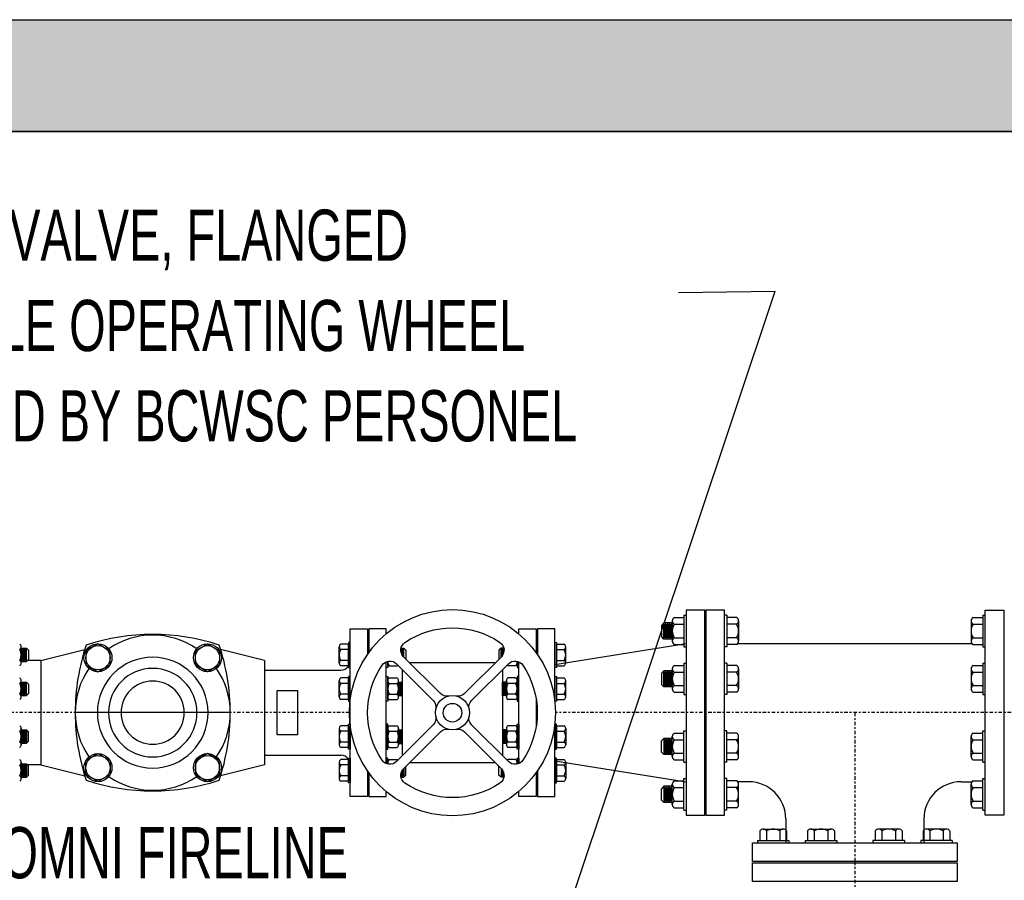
# Model space of a CAD drawing. Header units: inches. Extents: x -116 to 771, y -37 to 412.
# Tile 21 of 25: x 477 to 530, y 360 to 407. Entities that reach past the tile are written whole.
import ezdxf
from ezdxf.enums import TextEntityAlignment as Align

# ---------------------------------------------------------------- set-up
doc = ezdxf.new("R2010")
doc.units = ezdxf.units.IN
doc.header["$MEASUREMENT"] = 0
doc.linetypes.add('CENTER2', pattern=[1.125, 0.75, -0.125, 0.125, -0.125])
doc.layers.add('DIMENSION', color=7, linetype='Continuous')
doc.layers.add('HATCH', color=8, linetype='Continuous')
doc.styles.add('style1', font='techl___.ttf', dxfattribs={"width": 0.8, "height": 3})

# ---------------------------------------------------------------- blocks, each defined once
blk = doc.blocks.new('*U42')
at = {"layer": 'DIMENSION'}
for p, q in [((0.953, -1.335), (-1.025, 0.643)), ((1.335, -0.953), (-0.643, 1.025))]:
    blk.add_line(p, q, dxfattribs=at)
for centre, start, end in [((-0.289, 1.378), 124.0623, 225), ((-1.378, 0.289), 45, 145.9377), ((1.688, -0.599), 225, 282.0539), ((0.599, -1.688), 347.9461, 45)]:
    blk.add_arc(centre, 0.5, start, end, dxfattribs=at)
blk = doc.blocks.new('*U43')
at = {"layer": 'DIMENSION', "color": 0, "linetype": 'ByBlock', "lineweight": -2, "transparency": 16777216}
blk.add_blockref('*U42', (139.778, 57.309), dxfattribs=at)
for p, rotation in [((143.746, 57.309), 270), ((139.778, 53.341), 89.99999999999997), ((143.746, 53.341), 180)]:
    blk.add_blockref('*U42', p, dxfattribs=dict(at, rotation=rotation))
blk = doc.blocks.new('*U44')
at = {"layer": 'DIMENSION'}
blk.add_arc((0, -4.168), 4.559, 55.9377, 124.0623, dxfattribs=at)
blk = doc.blocks.new('*U41')
at = {"layer": 'DIMENSION', "color": 0, "linetype": 'ByBlock', "lineweight": -2, "transparency": 16777216}
blk.add_blockref('*U44', (141.762, 59.492), dxfattribs=at)
for p, rotation in [((137.594, 55.325), 90), ((145.93, 55.325), 270), ((141.762, 51.157), 180)]:
    blk.add_blockref('*U44', p, dxfattribs=dict(at, rotation=rotation))

msp = doc.modelspace()

# ---------------------------------------------------------------- hatches: boundary and pattern name
at = {"layer": 'HATCH'}
h = msp.add_hatch(dxfattribs=at)
h.set_pattern_fill('AR-CONC', color=256, scale=0.5)
h.set_pattern_definition([(50, (0, 0), (3.586301, -0.313761), [0.375, -4.125]), (355, (0, 0), (-0.693757, 3.76096), [0.3, -3.3]), (100.45144, (0.299, -0.026), (2.892544, 3.4472), [0.318701, -3.50571]), (46.1842, (0, 1), (5.336207, -0.827596), [0.5625, -6.1875]), (96.6356, (0.4447, 0.931), (4.67331, 4.870593), [0.47805, -5.25857]), (351.1842, (0, 1), (4.67331, 4.870593), [0.45, -4.95]), (21, (0.5, 0.75), (2.984535, -2.013094), [0.375, -4.125]), (326, (0.5, 0.75), (1.216577, 3.62575), [0.3, -3.3]), (71.45144, (0.7487, 0.5822), (4.201112, 1.612656), [0.3187, -3.50571]), (37.5, (0, 0), (0.0607993, 1.6644693), [0, -3.26, 0, -3.35, 0, -3.3125]), (7.5, (0, 0), (1.3153477, 1.9720586), [0, -1.91, 0, -3.185, 0, -1.2625]), (327.5, (-1.115, 0), (2.6691122, -0.1127744), [0, -1.25, 0, -3.9, 0, -5.175]), (317.5, (-1.615, 0), (2.915931, 0.500525), [0, -1.625, 0, -2.59, 0, -3.675])])
h.paths.add_polyline_path([(408.552, 316.625), (564.109, 316.625), (564.109, 406.625), (408.552, 406.625)])
h.paths.add_polyline_path([(414.552, 322.625), (558.109, 322.625), (558.109, 400.625), (414.552, 400.625)], flags=16)

# ---------------------------------------------------------------- linework, layer by layer
for p, q in [((512.117, 374.233), (511.981, 374.097)), ((512.117, 373.358), (512.117, 374.233)), ((512.168, 373.425), (512.168, 374.165)), ((512.219, 373.358), (512.219, 374.233)), ((512.269, 373.425), (512.269, 374.165)), ((512.32, 373.358), (512.32, 374.233)), ((512.371, 373.425), (512.371, 374.165)), ((512.422, 373.358), (512.422, 374.233)), ((512.473, 373.425), (512.473, 374.165)), ((512.524, 373.358), (512.524, 374.233)), ((511.981, 374.097), (511.981, 373.493)), ((495.162, 373.088), (494.746, 373.088)), ((495.162, 371.922), (495.162, 373.088)), ((506.339, 373.088), (506.755, 373.088)), ((506.339, 371.922), (506.339, 373.088)), ((512.117, 373.358), (511.981, 373.493)), ((477.572, 372.072), (477.572, 372.946)), ((477.572, 372.87), (477.86, 372.87, -1.608)), ((477.608, 372.148, -1.608), (477.608, 372.87, -1.608)), ((477.65, 372.204, -1.608), (477.65, 372.814, -1.608)), ((477.692, 372.148, -1.608), (477.692, 372.87, -1.608)), ((477.734, 372.204, -1.608), (477.734, 372.814, -1.608)), ((477.776, 372.148, -1.608), (477.776, 372.87, -1.608)), ((477.818, 372.204, -1.608), (477.818, 372.814, -1.608)), ((477.86, 372.87, -1.608), (477.972, 372.758, -1.608)), ((477.86, 372.148, -1.608), (477.86, 372.87, -1.608)), ((477.972, 372.758, -1.608), (477.972, 372.26, -1.608)), ((494.667, 372.068), (494.667, 372.943)), ((495.162, 372.797), (494.746, 372.797)), ((497.987, 372.869, -0.764), (498.139, 372.869, -1.608)), ((498.013, 372.581, -1.608), (498.013, 372.813, -1.608)), ((498.055, 372.499, -1.608), (498.055, 372.869, -1.608)), ((498.094, 372.446, -1.593), (498.094, 372.813, -1.593)), ((498.139, 372.869, -1.608), (498.251, 372.756, -1.608)), ((498.139, 372.398, -1.608), (498.139, 372.869, -1.608)), ((498.251, 372.756, -1.608), (498.251, 372.286, -1.608)), ((503.362, 372.869, -1.608), (503.25, 372.756, -1.608)), ((503.25, 372.756, -1.608), (503.25, 372.286, -1.608)), ((503.513, 372.869, -0.764), (503.362, 372.869, -1.608)), ((503.362, 372.398, -1.608), (503.362, 372.869, -1.608)), ((503.404, 372.442, -1.608), (503.404, 372.813, -1.608)), ((503.446, 372.499, -1.608), (503.446, 372.869, -1.608)), ((503.488, 372.581, -1.608), (503.488, 372.813, -1.608)), ((506.339, 372.797), (506.755, 372.797)), ((506.834, 372.068), (506.834, 372.943)), ((477.572, 372.148), (477.86, 372.148, -1.608)), ((477.86, 372.148, -1.608), (477.972, 372.26, -1.608)), ((495.162, 372.214), (494.746, 372.214)), ((497.277, 371.924), (497.277, 372.166)), ((497.277, 372.07), (497.277, 372.166)), ((504.224, 371.924), (504.224, 372.166)), ((504.224, 372.07), (504.224, 372.166)), ((506.339, 372.214), (506.755, 372.214)), ((495.162, 371.922), (494.746, 371.922)), ((497.356, 371.924), (497.771, 371.924)), ((504.145, 371.924), (503.73, 371.924)), ((506.339, 371.922), (506.755, 371.922)), ((512.117, 371.662), (511.981, 371.526)), ((511.981, 371.526), (511.981, 370.923)), ((512.117, 370.787), (512.117, 371.662)), ((512.168, 370.855), (512.168, 371.594)), ((512.219, 370.787), (512.219, 371.662)), ((512.269, 370.855), (512.269, 371.594)), ((512.32, 370.787), (512.32, 371.662)), ((512.371, 370.855), (512.371, 371.594)), ((512.422, 370.787), (512.422, 371.662)), ((512.473, 370.855), (512.473, 371.594)), ((512.524, 370.787), (512.524, 371.662)), ((477.572, 370.254), (477.572, 371.129)), ((477.572, 371.053), (477.86, 371.053, -1.608)), ((477.608, 370.33, -1.608), (477.608, 371.053, -1.608)), ((477.65, 370.386, -1.608), (477.65, 370.997, -1.608)), ((477.692, 370.33, -1.608), (477.692, 371.053, -1.608)), ((477.734, 370.386, -1.608), (477.734, 370.997, -1.608)), ((477.776, 370.33, -1.608), (477.776, 371.053, -1.608)), ((477.818, 370.386, -1.608), (477.818, 370.997, -1.608)), ((477.86, 371.053, -1.608), (477.972, 370.941, -1.608)), ((477.86, 370.33, -1.608), (477.86, 371.053, -1.608)), ((477.972, 370.941, -1.608), (477.972, 370.442, -1.608)), ((494.667, 370.251), (494.667, 371.125)), ((495.162, 371.271), (494.746, 371.271)), ((495.162, 370.98), (494.746, 370.98)), ((495.162, 370.105), (495.162, 371.271)), ((497.277, 370.107), (497.277, 371.273)), ((497.277, 370.253), (497.277, 371.127)), ((497.356, 371.273), (497.771, 371.273)), ((497.356, 370.981), (497.771, 370.981)), ((497.85, 370.253), (497.85, 371.127)), ((497.85, 371.051), (498.057, 371.051, -1.149)), ((497.887, 370.328, -1.608), (497.887, 371.051, -1.608)), ((497.929, 370.384, -1.608), (497.929, 370.995, -1.608)), ((497.971, 370.328, -1.608), (497.971, 371.051, -1.608)), ((498.013, 370.384, -1.608), (498.013, 370.995, -1.608)), ((498.055, 370.328, -1.608), (498.055, 371.051, -1.608)), ((503.651, 371.051), (503.444, 371.051, -1.149)), ((503.446, 370.328, -1.608), (503.446, 371.051, -1.608)), ((503.488, 370.384, -1.608), (503.488, 370.995, -1.608)), ((503.53, 370.328, -1.608), (503.53, 371.051, -1.608)), ((503.572, 370.384, -1.608), (503.572, 370.995, -1.608)), ((503.614, 370.328, -1.608), (503.614, 371.051, -1.608)), ((503.651, 370.253), (503.651, 371.127)), ((504.145, 371.273), (503.73, 371.273)), ((504.145, 370.981), (503.73, 370.981)), ((504.224, 370.107), (504.224, 371.273)), ((504.224, 370.253), (504.224, 371.127)), ((506.339, 371.271), (506.755, 371.271)), ((506.339, 370.105), (506.339, 371.271)), ((506.339, 370.98), (506.755, 370.98)), ((506.834, 370.251), (506.834, 371.125)), ((477.86, 370.33, -1.608), (477.972, 370.442, -1.608)), ((512.117, 370.787), (511.981, 370.923)), ((477.572, 370.33), (477.86, 370.33, -1.608)), ((495.162, 370.396), (494.746, 370.396)), ((495.162, 370.105), (494.746, 370.105)), ((497.356, 370.398), (497.771, 370.398)), ((497.356, 370.107), (497.771, 370.107)), ((497.85, 370.328), (498.057, 370.328, -1.149)), ((503.651, 370.328), (503.444, 370.328, -1.149)), ((504.145, 370.398), (503.73, 370.398)), ((504.145, 370.107), (503.73, 370.107)), ((506.339, 370.396), (506.755, 370.396)), ((506.339, 370.105), (506.755, 370.105)), ((477.572, 368.559), (477.572, 367.684)), ((477.572, 368.483), (477.86, 368.483, -1.608)), ((477.608, 368.483, -1.608), (477.608, 367.76, -1.608)), ((477.65, 368.427, -1.608), (477.65, 367.816, -1.608)), ((477.692, 368.483, -1.608), (477.692, 367.76, -1.608)), ((477.734, 368.427, -1.608), (477.734, 367.816, -1.608)), ((477.776, 368.483, -1.608), (477.776, 367.76, -1.608)), ((477.818, 368.427, -1.608), (477.818, 367.816, -1.608)), ((477.86, 368.483, -1.608), (477.972, 368.371, -1.608)), ((477.86, 368.483, -1.608), (477.86, 367.76, -1.608)), ((477.972, 367.872, -1.608), (477.972, 368.371, -1.608)), ((494.667, 368.559), (494.667, 367.684)), ((495.162, 368.705), (494.746, 368.705)), ((495.162, 368.413), (494.746, 368.413)), ((495.162, 368.705), (495.162, 367.539)), ((497.277, 368.703), (497.277, 367.537)), ((497.277, 368.557), (497.277, 367.682)), ((497.356, 368.703), (497.771, 368.703)), ((497.356, 368.411), (497.771, 368.411)), ((497.85, 368.557), (497.85, 367.682)), ((497.85, 368.481), (498.057, 368.481, -1.149)), ((497.887, 368.481, -1.608), (497.887, 367.758, -1.608)), ((497.929, 368.425, -1.608), (497.929, 367.814, -1.608)), ((497.971, 368.481, -1.608), (497.971, 367.758, -1.608)), ((498.013, 368.425, -1.608), (498.013, 367.814, -1.608)), ((498.055, 368.481, -1.608), (498.055, 367.758, -1.608)), ((503.651, 368.481), (503.444, 368.481, -1.149)), ((503.446, 368.481, -1.608), (503.446, 367.758, -1.608)), ((503.488, 368.425, -1.608), (503.488, 367.814, -1.608)), ((503.53, 368.481, -1.608), (503.53, 367.758, -1.608)), ((503.572, 368.425, -1.608), (503.572, 367.814, -1.608)), ((503.614, 368.481, -1.608), (503.614, 367.758, -1.608)), ((503.651, 368.557), (503.651, 367.682)), ((504.145, 368.703), (503.73, 368.703)), ((504.145, 368.411), (503.73, 368.411)), ((504.224, 368.703), (504.224, 367.537)), ((504.224, 368.557), (504.224, 367.682)), ((506.339, 368.705), (506.755, 368.705)), ((506.339, 368.705), (506.339, 367.539)), ((506.339, 368.413), (506.755, 368.413)), ((506.834, 368.559), (506.834, 367.684)), ((477.572, 367.76), (477.86, 367.76, -1.608)), ((477.86, 367.76, -1.608), (477.972, 367.872, -1.608)), ((495.162, 367.83), (494.746, 367.83)), ((497.356, 367.828), (497.771, 367.828)), ((497.85, 367.758), (498.057, 367.758, -1.149)), ((503.651, 367.758), (503.444, 367.758, -1.149)), ((504.145, 367.828), (503.73, 367.828)), ((506.339, 367.83), (506.755, 367.83)), ((512.117, 368.026), (511.981, 367.891)), ((511.981, 367.287), (511.981, 367.891)), ((512.117, 368.026), (512.117, 367.151)), ((512.168, 367.959), (512.168, 367.219)), ((512.219, 368.026), (512.219, 367.151)), ((512.269, 367.959), (512.269, 367.219)), ((512.32, 368.026), (512.32, 367.151)), ((512.371, 367.959), (512.371, 367.219)), ((512.422, 368.026), (512.422, 367.151)), ((512.473, 367.959), (512.473, 367.219)), ((512.524, 368.026), (512.524, 367.151)), ((495.162, 367.539), (494.746, 367.539)), ((497.356, 367.537), (497.771, 367.537)), ((504.145, 367.537), (503.73, 367.537)), ((506.339, 367.539), (506.755, 367.539)), ((512.117, 367.151), (511.981, 367.287)), ((477.572, 366.742), (477.572, 365.867)), ((494.667, 366.742), (494.667, 365.867)), ((495.162, 366.887), (494.746, 366.887)), ((495.162, 366.887), (495.162, 365.721)), ((497.277, 366.886), (497.277, 366.644)), ((497.277, 366.74), (497.277, 366.644)), ((497.356, 366.886), (497.771, 366.886)), ((504.145, 366.886), (503.73, 366.886)), ((504.224, 366.886), (504.224, 366.644)), ((504.224, 366.74), (504.224, 366.644)), ((506.339, 366.887), (506.755, 366.887)), ((506.339, 366.887), (506.339, 365.721)), ((506.834, 366.742), (506.834, 365.867)), ((477.572, 366.666), (477.86, 366.666, -1.608)), ((477.608, 366.666, -1.608), (477.608, 365.943, -1.608)), ((477.65, 366.61, -1.608), (477.65, 365.999, -1.608)), ((477.692, 366.666, -1.608), (477.692, 365.943, -1.608)), ((477.734, 366.61, -1.608), (477.734, 365.999, -1.608)), ((477.776, 366.666, -1.608), (477.776, 365.943, -1.608)), ((477.818, 366.61, -1.608), (477.818, 365.999, -1.608)), ((477.86, 366.666, -1.608), (477.972, 366.554, -1.608)), ((477.86, 366.666, -1.608), (477.86, 365.943, -1.608)), ((477.972, 366.055, -1.608), (477.972, 366.554, -1.608)), ((495.162, 366.596), (494.746, 366.596)), ((498.013, 366.228, -1.608), (498.013, 365.997, -1.608)), ((498.055, 366.31, -1.608), (498.055, 365.941, -1.608)), ((498.097, 366.367, -1.608), (498.097, 365.997, -1.608)), ((498.139, 366.411, -1.608), (498.139, 365.941, -1.608)), ((498.251, 366.053, -1.608), (498.251, 366.523, -1.608)), ((503.25, 366.053, -1.608), (503.25, 366.523, -1.608)), ((503.362, 366.411, -1.608), (503.362, 365.941, -1.608)), ((503.404, 366.367, -1.608), (503.404, 365.997, -1.608)), ((503.446, 366.31, -1.608), (503.446, 365.941, -1.608)), ((503.488, 366.228, -1.608), (503.488, 365.997, -1.608)), ((506.339, 366.596), (506.755, 366.596)), ((477.572, 365.943), (477.86, 365.943, -1.608)), ((477.86, 365.943, -1.608), (477.972, 366.055, -1.608)), ((495.162, 366.013), (494.746, 366.013)), ((495.162, 365.721), (494.746, 365.721)), ((497.987, 365.941, -0.764), (498.139, 365.941, -1.608)), ((498.139, 365.941, -1.608), (498.251, 366.053, -1.608)), ((503.362, 365.941, -1.608), (503.25, 366.053, -1.608)), ((503.513, 365.941, -0.764), (503.362, 365.941, -1.608)), ((506.339, 366.013), (506.755, 366.013)), ((506.339, 365.721), (506.755, 365.721)), ((512.117, 365.456), (511.981, 365.32)), ((511.981, 364.716), (511.981, 365.32)), ((512.117, 365.456), (512.117, 364.581)), ((512.168, 365.388), (512.168, 364.649)), ((512.219, 365.456), (512.219, 364.581)), ((512.269, 365.388), (512.269, 364.649)), ((512.32, 365.456), (512.32, 364.581)), ((512.371, 365.388), (512.371, 364.649)), ((512.422, 365.456), (512.422, 364.581)), ((512.473, 365.388), (512.473, 364.649)), ((512.524, 365.456), (512.524, 364.581)), ((512.117, 364.581), (511.981, 364.716))]:
    msp.add_line(p, q)
at = {"linetype": 'CENTER2', "ltscale": 0.25}
for p, q in [((495.214, 369.407), (462.179, 369.407)), ((537.594, 369.407), (506.287, 369.407)), ((522.375, 369.407), (522.375, 361.407)), ((522.375, 361.407), (522.375, 349.844))]:
    msp.add_line(p, q, dxfattribs=at)
for points in [[(408.552, 406.625), (564.109, 406.625), (564.109, 316.625), (408.552, 316.625)], [(558.109, 400.625), (414.552, 400.625), (414.552, 322.625), (558.109, 322.625)], [(495.162, 371.839), (495.248, 371.839), (495.248, 373.172), (495.162, 373.172)], [(506.339, 371.839), (506.253, 371.839), (506.253, 373.172), (506.339, 373.172)], [(495.162, 370.022), (495.248, 370.022), (495.248, 371.354), (495.162, 371.354)], [(497.277, 370.023), (497.19, 370.023), (497.19, 371.356), (497.277, 371.356)], [(504.224, 370.023), (504.31, 370.023), (504.31, 371.356), (504.224, 371.356)], [(506.339, 370.022), (506.253, 370.022), (506.253, 371.354), (506.339, 371.354)], [(495.162, 368.788), (495.248, 368.788), (495.248, 367.455), (495.162, 367.455)], [(497.277, 368.786), (497.19, 368.786), (497.19, 367.453), (497.277, 367.453)], [(504.224, 368.786), (504.31, 368.786), (504.31, 367.453), (504.224, 367.453)], [(506.339, 368.788), (506.253, 368.788), (506.253, 367.455), (506.339, 367.455)], [(495.162, 366.971), (495.248, 366.971), (495.248, 365.638), (495.162, 365.638)], [(506.339, 366.971), (506.253, 366.971), (506.253, 365.638), (506.339, 365.638)]]:
    msp.add_lwpolyline(points, close=True)
for points in [[(496.188, 366.269), (496.188, 364.907), (495.248, 364.907), (495.248, 373.907), (496.188, 373.907), (496.188, 372.541)], [(497.19, 373.645), (497.19, 373.905), (496.25, 373.905), (496.25, 372.63)], [(504.31, 373.645), (504.31, 373.905), (505.25, 373.905), (505.25, 372.63)], [(506.253, 370.016), (506.253, 373.907), (505.313, 373.907), (505.313, 372.541)], [(497.277, 372.166), (497.277, 371.841), (497.19, 371.841), (497.19, 372.137)], [(497.19, 366.672), (497.19, 372.137)], [(504.224, 372.166), (504.224, 371.841), (504.31, 371.841), (504.31, 372.137)], [(504.31, 366.672), (504.31, 372.137)], [(505.25, 370.135), (505.25, 368.675)], [(505.313, 366.269), (505.313, 364.907), (506.253, 364.907), (506.253, 368.793)], [(497.277, 366.644), (497.277, 366.969), (497.19, 366.969), (497.19, 366.672)], [(504.224, 366.644), (504.224, 366.969), (504.31, 366.969), (504.31, 366.672)], [(496.25, 366.18), (496.25, 364.905), (497.19, 364.905), (497.19, 365.165)], [(505.25, 366.18), (505.25, 364.905), (504.31, 364.905), (504.31, 365.165)]]:
    msp.add_lwpolyline(points)
for centre, radius, start, end in [((477.398, 372.946), 0.174, 303.0303, 56.9697), ((494.841, 372.943), 0.174, 123.0303, 236.9697), ((506.66, 372.943), 0.174, 303.0303, 56.9697), ((476.995, 372.509), 0.577, 329.6413, 30.3587), ((495.244, 372.505), 0.577, 149.6413, 210.3587), ((506.257, 372.505), 0.577, 329.6413, 30.3587), ((477.398, 372.072), 0.174, 303.0303, 56.9697), ((494.841, 372.068), 0.174, 123.0303, 236.9697), ((497.45, 372.07), 0.174, 143.9992, 236.9697), ((504.05, 372.07), 0.174, 303.0303, 36.0008), ((506.66, 372.068), 0.174, 303.0303, 56.9697), ((497.676, 372.07), 0.174, 303.0303, 321.3046), ((503.824, 372.07), 0.174, 218.6954, 236.9697), ((477.398, 371.129), 0.174, 303.0303, 56.9697), ((476.995, 370.692), 0.577, 329.6413, 30.3587), ((494.841, 371.125), 0.174, 123.0303, 236.9697), ((495.244, 370.688), 0.577, 149.6413, 210.3587), ((497.45, 371.127), 0.174, 123.0303, 236.9697), ((497.853, 370.69), 0.577, 149.6413, 210.3587), ((497.676, 371.127), 0.174, 303.0303, 56.9697), ((497.273, 370.69), 0.577, 329.6413, 30.3587), ((503.824, 371.127), 0.174, 123.0303, 236.9697), ((504.227, 370.69), 0.577, 149.6413, 210.3587), ((504.05, 371.127), 0.174, 303.0303, 56.9697), ((503.647, 370.69), 0.577, 329.6413, 30.3587), ((506.66, 371.125), 0.174, 303.0303, 56.9697), ((506.257, 370.688), 0.577, 329.6413, 30.3587), ((477.398, 370.254), 0.174, 303.0303, 56.9697), ((494.841, 370.251), 0.174, 123.0303, 236.9697), ((497.45, 370.253), 0.174, 123.0303, 236.9697), ((497.676, 370.253), 0.174, 303.0303, 56.9697), ((503.824, 370.253), 0.174, 123.0303, 236.9697), ((504.05, 370.253), 0.174, 303.0303, 56.9697), ((506.66, 370.251), 0.174, 303.0303, 56.9697), ((477.398, 368.559), 0.174, 303.0303, 56.9697), ((476.995, 368.122), 0.577, 329.6413, 30.3587), ((494.841, 368.559), 0.174, 123.0303, 236.9697), ((495.244, 368.122), 0.577, 149.6413, 210.3587), ((497.45, 368.557), 0.174, 123.0303, 236.9697), ((497.853, 368.12), 0.577, 149.6413, 210.3587), ((497.676, 368.557), 0.174, 303.0303, 56.9697), ((497.273, 368.12), 0.577, 329.6413, 30.3587), ((503.824, 368.557), 0.174, 123.0303, 236.9697), ((504.227, 368.12), 0.577, 149.6413, 210.3587), ((504.05, 368.557), 0.174, 303.0303, 56.9697), ((503.647, 368.12), 0.577, 329.6413, 30.3587), ((506.66, 368.559), 0.174, 303.0303, 56.9697), ((506.257, 368.122), 0.577, 329.6413, 30.3587), ((477.398, 367.684), 0.174, 303.0303, 56.9697), ((494.841, 367.684), 0.174, 123.0303, 236.9697), ((497.45, 367.682), 0.174, 123.0303, 236.9697), ((497.676, 367.682), 0.174, 303.0303, 56.9697), ((503.824, 367.682), 0.174, 123.0303, 236.9697), ((504.05, 367.682), 0.174, 303.0303, 56.9697), ((506.66, 367.684), 0.174, 303.0303, 56.9697), ((477.398, 366.742), 0.174, 303.0303, 56.9697), ((494.841, 366.742), 0.174, 123.0303, 236.9697), ((497.45, 366.74), 0.174, 123.0303, 216.0008), ((497.676, 366.74), 0.174, 38.6954, 56.9697), ((503.824, 366.74), 0.174, 123.0303, 141.3046), ((504.05, 366.74), 0.174, 323.9992, 56.9697), ((506.66, 366.742), 0.174, 303.0303, 56.9697), ((476.995, 366.304), 0.577, 329.6413, 30.3587), ((495.244, 366.304), 0.577, 149.6413, 210.3587), ((506.257, 366.304), 0.577, 329.6413, 30.3587), ((477.398, 365.867), 0.174, 303.0303, 56.9697), ((494.841, 365.867), 0.174, 123.0303, 236.9697), ((506.66, 365.867), 0.174, 303.0303, 56.9697)]:
    msp.add_arc(centre, radius, start, end)
at = {"layer": 'DIMENSION'}
for p, q in [((513.188, 374.642), (513.313, 374.642)), ((513.188, 374.642), (513.188, 372.948)), ((515.5, 374.642), (515.375, 374.642)), ((515.5, 374.642), (515.5, 372.948)), ((529.25, 374.642), (529.375, 374.642)), ((529.25, 374.642), (529.25, 372.948)), ((512.563, 374.233), (512.117, 374.233)), ((512.563, 374.336), (512.563, 373.254)), ((512.563, 374.336), (512.563, 374.156)), ((512.666, 374.517), (513.188, 374.517)), ((512.666, 374.156), (513.188, 374.156)), ((516.022, 374.517), (515.5, 374.517)), ((516.022, 374.156), (515.5, 374.156)), ((516.125, 374.336), (516.125, 373.254)), ((516.125, 374.336), (516.125, 374.156)), ((528.625, 374.336), (528.625, 373.254)), ((528.625, 374.336), (528.625, 374.156)), ((528.729, 374.517), (529.25, 374.517)), ((528.729, 374.156), (529.25, 374.156)), ((495.248, 364.907), (495.248, 373.907)), ((506.253, 371.995), (513.313, 373.117)), ((512.563, 373.358), (512.117, 373.358)), ((512.666, 373.434), (513.188, 373.434)), ((512.666, 373.073), (513.188, 373.073)), ((516.022, 373.434), (515.5, 373.434)), ((516.022, 373.073), (515.5, 373.073)), ((516.075, 373.117), (528.676, 373.117)), ((528.729, 373.434), (529.25, 373.434)), ((528.729, 373.073), (529.25, 373.073)), ((478.628, 372.202), (480.989, 372.791)), ((490.654, 372.202), (488.293, 372.791)), ((513.188, 372.948), (513.313, 372.948)), ((515.5, 372.948), (515.375, 372.948)), ((529.25, 372.948), (529.375, 372.948)), ((478.628, 372.202), (477.915, 372.202)), ((478.628, 372.202), (478.628, 366.611)), ((490.654, 372.202), (490.654, 366.611)), ((513.188, 372.071), (513.313, 372.071)), ((513.188, 372.071), (513.188, 370.378)), ((515.5, 372.071), (515.375, 372.071)), ((515.5, 372.071), (515.5, 370.378)), ((529.25, 372.071), (529.375, 372.071)), ((529.25, 372.071), (529.25, 370.378)), ((490.654, 371.69), (494.748, 371.69)), ((512.563, 371.662), (512.117, 371.662)), ((512.563, 371.766), (512.563, 370.683)), ((512.563, 371.766), (512.563, 371.585)), ((512.666, 371.946), (513.188, 371.946)), ((512.666, 371.585), (513.188, 371.585)), ((516.022, 371.946), (515.5, 371.946)), ((516.022, 371.585), (515.5, 371.585)), ((516.125, 371.766), (516.125, 370.683)), ((516.125, 371.766), (516.125, 371.585)), ((528.625, 371.766), (528.625, 370.683)), ((528.625, 371.766), (528.625, 371.585)), ((528.729, 371.946), (529.25, 371.946)), ((528.729, 371.585), (529.25, 371.585)), ((512.563, 370.787), (512.117, 370.787)), ((512.666, 370.864), (513.188, 370.864)), ((512.666, 370.503), (513.188, 370.503)), ((516.022, 370.864), (515.5, 370.864)), ((516.022, 370.503), (515.5, 370.503)), ((528.729, 370.864), (529.25, 370.864)), ((528.729, 370.503), (529.25, 370.503)), ((513.188, 370.378), (513.313, 370.378)), ((515.5, 370.378), (515.375, 370.378)), ((529.25, 370.378), (529.375, 370.378)), ((488.809, 369.407), (480.474, 369.407)), ((512.666, 368.311), (513.188, 368.311)), ((513.188, 368.436), (513.313, 368.436)), ((513.188, 366.742), (513.188, 368.436)), ((515.5, 368.436), (515.375, 368.436)), ((515.5, 368.436), (515.375, 368.436)), ((515.5, 366.742), (515.5, 368.436)), ((515.5, 366.742), (515.5, 368.436)), ((516.022, 368.311), (515.5, 368.311)), ((516.022, 368.311), (515.5, 368.311)), ((528.729, 368.311), (529.25, 368.311)), ((528.729, 368.311), (529.25, 368.311)), ((529.25, 368.436), (529.375, 368.436)), ((529.25, 366.742), (529.25, 368.436)), ((529.25, 368.436), (529.375, 368.436)), ((529.25, 366.742), (529.25, 368.436)), ((512.563, 368.026), (512.117, 368.026)), ((512.563, 367.048), (512.563, 368.13)), ((512.666, 367.95), (513.188, 367.95)), ((516.022, 367.95), (515.5, 367.95)), ((516.022, 367.95), (515.5, 367.95)), ((516.125, 367.048), (516.125, 368.13)), ((516.125, 367.048), (516.125, 368.13)), ((528.625, 367.048), (528.625, 368.13)), ((528.625, 367.048), (528.625, 368.13)), ((528.729, 367.95), (529.25, 367.95)), ((528.729, 367.95), (529.25, 367.95)), ((512.563, 367.048), (512.563, 367.228)), ((512.666, 367.228), (513.188, 367.228)), ((516.022, 367.228), (515.5, 367.228)), ((516.022, 367.228), (515.5, 367.228)), ((516.125, 367.048), (516.125, 367.228)), ((516.125, 367.048), (516.125, 367.228)), ((528.625, 367.048), (528.625, 367.228)), ((528.625, 367.048), (528.625, 367.228)), ((528.729, 367.228), (529.25, 367.228)), ((528.729, 367.228), (529.25, 367.228)), ((490.654, 367.123), (494.748, 367.123)), ((506.253, 366.818), (513.313, 365.696)), ((512.563, 367.151), (512.117, 367.151)), ((512.666, 366.867), (513.188, 366.867)), ((513.188, 366.742), (513.313, 366.742)), ((515.5, 366.742), (515.375, 366.742)), ((515.5, 366.742), (515.375, 366.742)), ((516.022, 366.867), (515.5, 366.867)), ((516.022, 366.867), (515.5, 366.867)), ((528.729, 366.867), (529.25, 366.867)), ((528.729, 366.867), (529.25, 366.867)), ((529.25, 366.742), (529.375, 366.742)), ((529.25, 366.742), (529.375, 366.742)), ((478.628, 366.611), (477.915, 366.611)), ((478.628, 366.611), (480.989, 366.022)), ((490.654, 366.611), (488.293, 366.022)), ((512.666, 365.74), (513.188, 365.74)), ((513.188, 365.865), (513.313, 365.865)), ((513.188, 364.172), (513.188, 365.865)), ((515.5, 365.865), (515.375, 365.865)), ((515.5, 365.865), (515.375, 365.865)), ((515.5, 364.172), (515.5, 365.865)), ((515.5, 364.172), (515.5, 365.865)), ((516.022, 365.74), (515.5, 365.74)), ((516.022, 365.74), (515.5, 365.74)), ((516.665, 365.696), (516.075, 365.696)), ((528.086, 365.696), (528.676, 365.696)), ((528.729, 365.74), (529.25, 365.74)), ((528.729, 365.74), (529.25, 365.74)), ((529.25, 365.865), (529.375, 365.865)), ((529.25, 364.172), (529.25, 365.865)), ((529.25, 365.865), (529.375, 365.865)), ((529.25, 364.172), (529.25, 365.865)), ((512.563, 365.456), (512.117, 365.456)), ((512.563, 364.477), (512.563, 365.559)), ((512.666, 365.379), (513.188, 365.379)), ((516.022, 365.379), (515.5, 365.379)), ((516.022, 365.379), (515.5, 365.379)), ((516.125, 364.477), (516.125, 365.559)), ((516.125, 364.477), (516.125, 365.559)), ((528.625, 364.477), (528.625, 365.559)), ((528.625, 364.477), (528.625, 365.559)), ((528.729, 365.379), (529.25, 365.379)), ((528.729, 365.379), (529.25, 365.379)), ((512.563, 364.581), (512.117, 364.581)), ((512.563, 364.477), (512.563, 364.657)), ((512.666, 364.657), (513.188, 364.657)), ((516.022, 364.657), (515.5, 364.657)), ((516.022, 364.657), (515.5, 364.657)), ((516.125, 364.477), (516.125, 364.657)), ((516.125, 364.477), (516.125, 364.657)), ((528.625, 364.477), (528.625, 364.657)), ((528.625, 364.477), (528.625, 364.657)), ((528.729, 364.657), (529.25, 364.657)), ((528.729, 364.657), (529.25, 364.657)), ((512.666, 364.297), (513.188, 364.297)), ((513.188, 364.172), (513.313, 364.172)), ((515.5, 364.172), (515.375, 364.172)), ((515.5, 364.172), (515.375, 364.172)), ((516.022, 364.297), (515.5, 364.297)), ((516.022, 364.297), (515.5, 364.297)), ((528.729, 364.297), (529.25, 364.297)), ((528.729, 364.297), (529.25, 364.297)), ((529.25, 364.172), (529.375, 364.172)), ((529.25, 364.172), (529.375, 364.172)), ((518.665, 363.696), (518.665, 362.407)), ((526.086, 363.696), (526.086, 362.407)), ((517.265, 363.053), (517.265, 362.532)), ((517.265, 363.053), (517.265, 362.532)), ((517.446, 363.157), (518.528, 363.157)), ((517.446, 363.157), (517.626, 363.157)), ((517.446, 363.157), (518.528, 363.157)), ((517.446, 363.157), (517.626, 363.157)), ((517.626, 363.053), (517.626, 362.532)), ((517.626, 363.053), (517.626, 362.532)), ((518.348, 363.053), (518.348, 362.532)), ((518.348, 363.053), (518.348, 362.532)), ((518.709, 363.053), (518.709, 362.532)), ((518.709, 363.053), (518.709, 362.532)), ((519.836, 363.053), (519.836, 362.532)), ((519.836, 363.053), (519.836, 362.532)), ((520.016, 363.157), (521.099, 363.157)), ((520.016, 363.157), (520.197, 363.157)), ((520.016, 363.157), (521.099, 363.157)), ((520.016, 363.157), (520.197, 363.157)), ((520.197, 363.053), (520.197, 362.532)), ((520.197, 363.053), (520.197, 362.532)), ((520.919, 363.053), (520.919, 362.532)), ((520.919, 363.053), (520.919, 362.532)), ((521.279, 363.053), (521.279, 362.532)), ((521.279, 363.053), (521.279, 362.532)), ((523.471, 363.053), (523.471, 362.532)), ((524.734, 363.157), (523.652, 363.157)), ((523.832, 363.053), (523.832, 362.532)), ((524.734, 363.157), (524.554, 363.157)), ((524.554, 363.053), (524.554, 362.532)), ((524.915, 363.053), (524.915, 362.532)), ((526.042, 363.053), (526.042, 362.532)), ((527.305, 363.157), (526.223, 363.157)), ((526.403, 363.053), (526.403, 362.532)), ((527.305, 363.157), (527.125, 363.157)), ((527.125, 363.053), (527.125, 362.532)), ((527.486, 363.053), (527.486, 362.532)), ((517.14, 362.532), (517.14, 362.407)), ((517.14, 362.532), (518.834, 362.532)), ((517.14, 362.532), (517.14, 362.407)), ((517.14, 362.532), (518.834, 362.532)), ((518.834, 362.532), (518.834, 362.407)), ((518.834, 362.532), (518.834, 362.407)), ((519.711, 362.532), (519.711, 362.407)), ((519.711, 362.532), (521.404, 362.532)), ((519.711, 362.532), (519.711, 362.407)), ((519.711, 362.532), (521.404, 362.532)), ((521.404, 362.532), (521.404, 362.407)), ((521.404, 362.532), (521.404, 362.407)), ((523.346, 362.532), (523.346, 362.407)), ((525.04, 362.532), (523.346, 362.532)), ((525.04, 362.532), (525.04, 362.407)), ((525.917, 362.532), (525.917, 362.407)), ((527.611, 362.532), (525.917, 362.532)), ((527.611, 362.532), (527.611, 362.407))]:
    msp.add_line(p, q, dxfattribs=at)
for points in [[(507.181, 359.423), (518.094, 392.052), (518.094, 392.052)], [(512.894, 391.981), (518.094, 392.052)]]:
    msp.add_lwpolyline(points, dxfattribs=at)
for points in [[(513.313, 363.907), (514.313, 363.907), (514.313, 374.907), (513.313, 374.907)], [(514.375, 363.907), (515.375, 363.907), (515.375, 374.907), (514.375, 374.907)], [(530.375, 363.907), (529.375, 363.907), (529.375, 374.907), (530.375, 374.907)], [(481.699, 373.11), (481.048, 372.734), (481.048, 371.982), (481.699, 371.606), (482.35, 371.982), (482.35, 372.734)], [(487.584, 373.11), (488.235, 372.734), (488.235, 371.982), (487.584, 371.606), (486.932, 371.982), (486.932, 372.734)], [(491.335, 368.212), (491.335, 370.601), (492.428, 370.601), (492.428, 368.212)], [(481.699, 365.703), (481.048, 366.079), (481.048, 366.831), (481.699, 367.207), (482.35, 366.831), (482.35, 366.079)], [(487.584, 365.703), (488.235, 366.079), (488.235, 366.831), (487.584, 367.207), (486.932, 366.831), (486.932, 366.079)], [(516.875, 361.407), (516.875, 362.407), (527.875, 362.407), (527.875, 361.407)], [(516.875, 360.344), (516.875, 361.344), (527.875, 361.344), (527.875, 360.344)]]:
    msp.add_lwpolyline(points, close=True, dxfattribs=at)
for points in [[(498.45, 372.087, -0.05371), (498.557, 372.099), (502.944, 372.099, -0.05371), (503.051, 372.087, -0.05371)], [(498.068, 367.105, -0.05371), (498.057, 367.211), (498.057, 371.599, -0.05371), (498.068, 371.705)], [(503.433, 371.705, -0.05371), (503.444, 371.599), (503.444, 367.211, -0.05371), (503.433, 367.105)], [(503.051, 366.722, -0.05371), (502.944, 366.711), (498.557, 366.711, -0.05371), (498.45, 366.722)]]:
    msp.add_lwpolyline(points, format="xyb", dxfattribs=at)
for centre, radius in [((500.75, 369.405), 5.536), ((481.699, 372.358), 0.752), ((487.584, 372.358), 0.752), ((481.699, 372.358), 0.651), ((487.584, 372.358), 0.651), ((500.75, 369.405), 0.916), ((500.75, 369.405), 0.5), ((481.699, 366.455), 0.752), ((481.699, 366.455), 0.651), ((487.584, 366.455), 0.752), ((487.584, 366.455), 0.651)]:
    msp.add_circle(centre, radius, dxfattribs=at)
for centre, radius, start, end in [((512.772, 374.336), 0.209, 120.3737, 239.6263), ((513.244, 373.795), 0.681, 148.0254, 211.9746), ((515.916, 374.336), 0.209, 300.3737, 59.6263), ((515.444, 373.795), 0.681, 328.0254, 31.9746), ((528.835, 374.336), 0.209, 120.3737, 239.6263), ((529.307, 373.795), 0.681, 148.0254, 211.9746), ((484.641, 362.242), 11.368, 71.6816, 108.3184), ((484.641, 369.407), 4.167, 55.4415, 124.5585), ((512.772, 373.254), 0.209, 120.3737, 239.6263), ((515.916, 373.254), 0.209, 300.3737, 59.6263), ((528.835, 373.254), 0.209, 120.3737, 239.6263), ((491.842, 369.407), 11.368, 161.3908, 180), ((477.44, 369.407), 11.368, 0, 18.6092), ((484.641, 369.407), 2.975, 0, 180), ((484.641, 369.407), 4.167, 145.2672, 180), ((484.641, 369.407), 2.378, 0, 180), ((484.641, 369.407), 4.167, 0, 34.7328), ((494.748, 372.19), 0.5, 270, 325.8685), ((512.772, 371.766), 0.209, 120.3737, 239.6263), ((513.244, 371.224), 0.681, 148.0254, 211.9746), ((515.916, 371.766), 0.209, 300.3737, 59.6263), ((515.444, 371.224), 0.681, 328.0254, 31.9746), ((528.835, 371.766), 0.209, 120.3737, 239.6263), ((529.307, 371.224), 0.681, 148.0254, 211.9746), ((484.641, 369.407), 1.698, 0, 180), ((512.772, 370.683), 0.209, 120.3737, 239.6263), ((515.916, 370.683), 0.209, 300.3737, 59.6263), ((528.835, 370.683), 0.209, 120.3737, 239.6263), ((491.842, 369.407), 11.368, 180, 198.6092), ((484.641, 369.407), 4.167, 180, 214.7328), ((484.641, 369.407), 2.975, 180, 0), ((484.641, 369.407), 2.378, 180, 0), ((484.641, 369.407), 1.698, 180, 0), ((484.641, 369.407), 4.167, 325.2672, 0), ((477.44, 369.407), 11.368, 341.3908, 0), ((512.772, 368.13), 0.209, 120.3737, 239.6263), ((515.916, 368.13), 0.209, 300.3737, 59.6263), ((515.916, 368.13), 0.209, 300.3737, 59.6263), ((528.835, 368.13), 0.209, 120.3737, 239.6263), ((528.835, 368.13), 0.209, 120.3737, 239.6263), ((513.244, 367.589), 0.681, 148.0254, 211.9746), ((515.444, 367.589), 0.681, 328.0254, 31.9746), ((515.444, 367.589), 0.681, 328.0254, 31.9746), ((529.307, 367.589), 0.681, 148.0254, 211.9746), ((529.307, 367.589), 0.681, 148.0254, 211.9746), ((512.772, 367.048), 0.209, 120.3737, 239.6263), ((515.916, 367.048), 0.209, 300.3737, 59.6263), ((515.916, 367.048), 0.209, 300.3737, 59.6263), ((528.835, 367.048), 0.209, 120.3737, 239.6263), ((528.835, 367.048), 0.209, 120.3737, 239.6263), ((494.748, 366.623), 0.5, 34.1315, 90), ((484.641, 376.571), 11.368, 251.6816, 288.3184), ((484.641, 369.407), 4.167, 235.4415, 304.5585), ((512.772, 365.559), 0.209, 120.3737, 239.6263), ((515.916, 365.559), 0.209, 300.3737, 59.6263), ((515.916, 365.559), 0.209, 300.3737, 59.6263), ((516.665, 363.696), 2, 0, 90), ((528.086, 363.696), 2, 90, 180), ((528.835, 365.559), 0.209, 120.3737, 239.6263), ((528.835, 365.559), 0.209, 120.3737, 239.6263), ((513.244, 365.018), 0.681, 148.0254, 211.9746), ((515.444, 365.018), 0.681, 328.0254, 31.9746), ((515.444, 365.018), 0.681, 328.0254, 31.9746), ((529.307, 365.018), 0.681, 148.0254, 211.9746), ((529.307, 365.018), 0.681, 148.0254, 211.9746), ((512.772, 364.477), 0.209, 120.3737, 239.6263), ((515.916, 364.477), 0.209, 300.3737, 59.6263), ((515.916, 364.477), 0.209, 300.3737, 59.6263), ((528.835, 364.477), 0.209, 120.3737, 239.6263), ((528.835, 364.477), 0.209, 120.3737, 239.6263), ((517.446, 362.947), 0.209, 30.3737, 149.6263), ((517.446, 362.947), 0.209, 30.3737, 149.6263), ((517.987, 362.475), 0.681, 58.0254, 121.9746), ((517.987, 362.475), 0.681, 58.0254, 121.9746), ((518.528, 362.947), 0.209, 30.3737, 149.6263), ((518.528, 362.947), 0.209, 30.3737, 149.6263), ((520.016, 362.947), 0.209, 30.3737, 149.6263), ((520.016, 362.947), 0.209, 30.3737, 149.6263), ((520.558, 362.475), 0.681, 58.0254, 121.9746), ((520.558, 362.475), 0.681, 58.0254, 121.9746), ((521.099, 362.947), 0.209, 30.3737, 149.6263), ((521.099, 362.947), 0.209, 30.3737, 149.6263), ((523.652, 362.947), 0.209, 30.3737, 149.6263), ((524.193, 362.475), 0.681, 58.0254, 121.9746), ((524.734, 362.947), 0.209, 30.3737, 149.6263), ((526.223, 362.947), 0.209, 30.3737, 149.6263), ((526.764, 362.475), 0.681, 58.0254, 121.9746), ((527.305, 362.947), 0.209, 30.3737, 149.6263)]:
    msp.add_arc(centre, radius, start, end, dxfattribs=at)
at = {"layer": 'HATCH'}
for p, q in [((408.552, 406.625), (564.109, 406.625)), ((414.552, 400.625), (558.109, 400.625))]:
    msp.add_line(p, q, dxfattribs=at)

# ---------------------------------------------------------------- block references
at = {"layer": 'DIMENSION', "xscale": -1}
for name in ['*U41', '*U43']:
    msp.add_blockref(name, (642.512, 314.08), dxfattribs=at)

# ---------------------------------------------------------------- texts
at = {"layer": 'DIMENSION', "style": 'style1', "width": 0.8}
for s, p in [('GATE VALVE, FLANGED', (483.86, 395.052)), ('W/LOCKABLE OPERATING WHEEL', (483.86, 390.201)), ('TO BE LOCKED BY BCWSC PERSONEL', (483.86, 385.351)), ('SENSUS OMNI FIRELINE', (480.29, 361.887))]:
    msp.add_text(s, height=2.75, dxfattribs=at).set_placement(p, align=Align.MIDDLE_CENTER)

doc.saveas('drawing.dxf')
